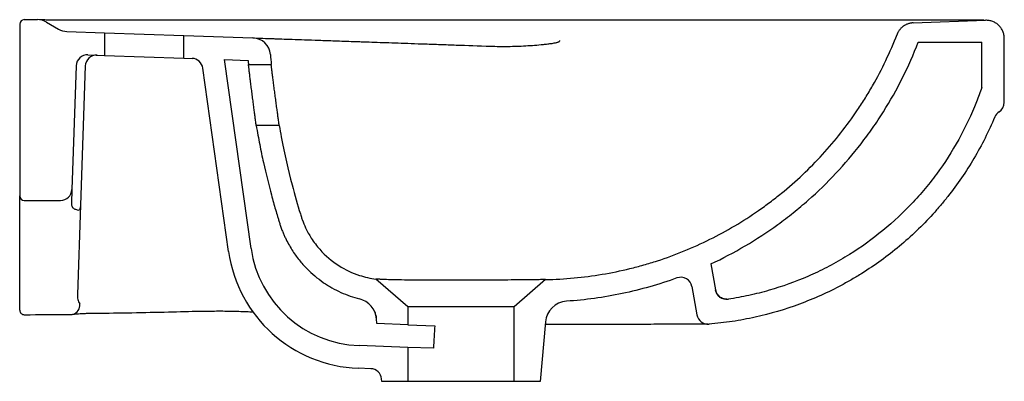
# Model space of a CAD drawing. Header units: millimetres. Extents: x 4537.742 to 4538.177, y 2188.885 to 2189.045.
import ezdxf

# ---------------------------------------------------------------- set-up
doc = ezdxf.new("R2010")
doc.units = ezdxf.units.MM
doc.layers.add('SANINDUSA', color=3, linetype='Continuous')

msp = doc.modelspace()

# ---------------------------------------------------------------- linework, layer by layer
at = {"layer": 'SANINDUSA'}
for p, q in [((4537.741696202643, 2189.042670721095), (4537.741696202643, 2188.966670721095)), ((4537.743696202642, 2189.044670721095), (4537.749552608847, 2189.044670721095)), ((4537.753552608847, 2189.043598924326), (4537.758864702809, 2189.040531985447)), ((4537.991696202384, 2189.044386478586), (4537.75434900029, 2189.044386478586)), ((4537.991696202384, 2189.044386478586), (4537.991696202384, 2189.044381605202)), ((4538.136501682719, 2189.043267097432), (4538.168417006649, 2189.044381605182)), ((4537.762585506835, 2189.039465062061), (4537.779196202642, 2189.038885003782)), ((4537.779196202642, 2189.038885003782), (4537.779196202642, 2189.028878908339)), ((4537.779196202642, 2189.038885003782), (4537.814196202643, 2189.037662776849)), ((4537.814196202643, 2189.027656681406), (4537.814196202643, 2189.037662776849)), ((4537.814196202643, 2189.037662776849), (4537.844768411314, 2189.036595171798)), ((4538.138692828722, 2189.034670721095), (4538.166696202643, 2189.034670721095)), ((4538.166696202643, 2189.014639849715), (4538.166696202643, 2189.034670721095)), ((4538.176696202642, 2189.008117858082), (4538.176696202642, 2189.036386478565)), ((4537.771868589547, 2189.029134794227), (4537.779196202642, 2189.028878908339)), ((4537.779196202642, 2189.028878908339), (4537.814196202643, 2189.027656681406)), ((4537.814196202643, 2189.027656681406), (4537.817824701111, 2189.027529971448)), ((4537.832165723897, 2189.027029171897), (4537.842631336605, 2189.026663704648)), ((4537.843909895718, 2188.943465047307), (4537.832165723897, 2189.027029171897)), ((4537.842780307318, 2189.024842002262), (4537.852817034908, 2189.024842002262)), ((4537.766697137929, 2189.024312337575), (4537.764782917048, 2188.969496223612)), ((4537.770694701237, 2189.024172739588), (4537.768545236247, 2188.962620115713)), ((4537.83400721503, 2188.942073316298), (4537.822601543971, 2189.023228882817)), ((4537.856336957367, 2188.997842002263), (4537.846191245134, 2188.997842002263)), ((4537.764782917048, 2188.969496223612), (4537.764571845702, 2188.963451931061)), ((4537.741696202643, 2188.916570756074), (4537.741696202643, 2188.966670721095)), ((4537.743696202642, 2188.964670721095), (4537.759785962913, 2188.964670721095)), ((4537.768545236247, 2188.962620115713), (4537.767163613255, 2188.923055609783)), ((4538.047098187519, 2188.936622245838), (4538.04913093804, 2188.92509394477)), ((4537.899042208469, 2188.929926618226), (4537.899081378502, 2188.92993021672)), ((4537.913196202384, 2188.917670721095), (4537.899107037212, 2188.929918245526)), ((4537.974032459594, 2188.929698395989), (4537.960196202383, 2188.917670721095)), ((4538.038716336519, 2188.926570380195), (4538.040917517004, 2188.914086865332)), ((4537.983272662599, 2188.92009633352), (4537.983238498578, 2188.920093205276)), ((4537.913196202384, 2188.917670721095), (4537.913196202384, 2188.909708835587)), ((4537.960196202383, 2188.917670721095), (4537.913196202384, 2188.917670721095)), ((4537.960196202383, 2188.884670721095), (4537.960196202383, 2188.917670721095)), ((4537.899463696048, 2188.910188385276), (4537.899275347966, 2188.912341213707)), ((4537.913196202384, 2188.909708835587), (4537.899463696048, 2188.910188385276)), ((4537.913196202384, 2188.909708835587), (4537.925106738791, 2188.909292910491)), ((4537.9739989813, 2188.910991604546), (4537.971696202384, 2188.884670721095)), ((4537.913196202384, 2188.899702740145), (4537.89167832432, 2188.900454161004)), ((4537.913196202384, 2188.899702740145), (4537.913196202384, 2188.884670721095)), ((4537.924475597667, 2188.899308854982), (4537.913196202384, 2188.899702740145)), ((4537.896798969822, 2188.89026924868), (4537.891329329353, 2188.890460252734)), ((4537.901696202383, 2188.884670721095), (4537.901605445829, 2188.885708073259)), ((4537.913196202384, 2188.884670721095), (4537.901696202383, 2188.884670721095)), ((4537.960196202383, 2188.884670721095), (4537.913196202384, 2188.884670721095)), ((4537.971696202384, 2188.884670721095), (4537.960196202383, 2188.884670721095))]:
    msp.add_line(p, q, dxfattribs=at)
for centre, radius, start, end in [((4537.743696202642, 2189.042670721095), 0.001999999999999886, 90, 180), ((4537.749581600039, 2189.007114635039), 0.03755609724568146, 85.02303280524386, 90.04422911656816), ((4537.749552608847, 2189.036670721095), 0.00800000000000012, 59.99999999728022, 90), ((4537.762864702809, 2189.047460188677), 0.00800000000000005, 239.9999999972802, 268.0000000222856), ((4537.844489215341, 2189.028600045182), 0.00800000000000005, 4.217838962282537, 88.00000002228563), ((4537.771694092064, 2189.024137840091), 0.005000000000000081, 88.00000002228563, 177.9999999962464), ((4537.775691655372, 2189.023998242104), 0.005000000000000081, 88.00000002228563, 177.9999999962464), ((4537.817650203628, 2189.022533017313), 0.005000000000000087, 8.000000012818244, 88.00000002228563), ((4538.171696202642, 2189.008117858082), 0.005000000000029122, 302.508573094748, 0.0001719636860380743), ((4538.177070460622, 2188.999684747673), 0.005000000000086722, 122.508573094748, 157.3152494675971), ((4537.759785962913, 2188.969670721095), 0.00500000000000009, 270, 357.9999999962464), ((4537.743696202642, 2188.966670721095), 0.001999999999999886, 180, 270), ((4537.767695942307, 2188.963046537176), 0.002593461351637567, 238.5998117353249, 277.0432256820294), ((4537.893423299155, 2188.950423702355), 0.06000000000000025, 188.0000000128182, 268.0000000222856), ((4537.893423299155, 2188.950423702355), 0.05000000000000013, 188.0000000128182, 268.0000000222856), ((4538.033792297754, 2188.925702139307), 0.004999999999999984, 9.99999999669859, 109.9137347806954), ((4538.054054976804, 2188.925962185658), 0.005000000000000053, 189.9999999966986, 278.5010363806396), ((4537.889313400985, 2188.91146965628), 0.0100000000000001, 4.999999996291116, 75.61581024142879), ((4537.983959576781, 2188.910120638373), 0.009998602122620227, 94.13564158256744, 175.002700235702), ((4537.743696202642, 2188.916148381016), 0.002000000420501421, 179.999984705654, 270.2278480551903), ((4537.764105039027, 2188.9183513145), 0.004169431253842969, 285.2244430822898, 7.753669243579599), ((4537.764463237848, 2188.91927362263), 0.005000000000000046, 270.471745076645, 278.2974207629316), ((4538.045841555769, 2188.914955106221), 0.004999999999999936, 189.9999999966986, 274.6498571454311), ((4537.896624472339, 2188.885272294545), 0.005000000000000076, 4.999999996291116, 88.00000002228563)]:
    msp.add_arc(centre, radius, start, end, dxfattribs=at)
msp.add_ellipse((4537.936696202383, 2188.31264353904), major_axis=(-0.0008211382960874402, 0.6729519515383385), ratio=0.03489944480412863, start_param=0.4807792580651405, end_param=0.511931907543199, dxfattribs=at)
for points, knots in [([(4537.75434900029, 2189.044386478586), (4537.754222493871, 2189.044387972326), (4537.753716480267, 2189.044393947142), (4537.753215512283, 2189.044471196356), (4537.752839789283, 2189.044529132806)], [0, 0, 0, 0, 0.2500059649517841, 1, 1, 1, 1]), ([(4538.167791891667, 2189.044381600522), (4538.167522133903, 2189.044381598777), (4538.166911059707, 2189.044381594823), (4538.165018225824, 2189.044381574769), (4538.162236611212, 2189.044381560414), (4538.15854991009, 2189.04438161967), (4538.153912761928, 2189.044381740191), (4538.148294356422, 2189.044381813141), (4538.141960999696, 2189.044381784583), (4538.135045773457, 2189.044381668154), (4538.127643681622, 2189.044381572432), (4538.119282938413, 2189.044381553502), (4538.109945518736, 2189.044381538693), (4538.101306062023, 2189.04438168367), (4538.09388349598, 2189.044381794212), (4538.087966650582, 2189.044381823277), (4538.081703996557, 2189.044381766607), (4538.075058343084, 2189.044381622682), (4538.068077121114, 2189.044381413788), (4538.06034622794, 2189.044381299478), (4538.051818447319, 2189.044381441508), (4538.042387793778, 2189.044382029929), (4538.032485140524, 2189.044382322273), (4538.023195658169, 2189.044381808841), (4538.01472442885, 2189.044380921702), (4538.007158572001, 2189.04438068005), (4537.999468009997, 2189.044381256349), (4537.994290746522, 2189.04438148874), (4537.991696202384, 2189.044381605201)], [0, 0, 0, 0, 0.0445145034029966, 0.1008373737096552, 0.1571592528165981, 0.2147995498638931, 0.2724376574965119, 0.3306365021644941, 0.3888309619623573, 0.43819180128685, 0.4876909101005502, 0.5376893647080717, 0.587898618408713, 0.6372520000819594, 0.6620938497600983, 0.6869347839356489, 0.7124017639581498, 0.7378674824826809, 0.7636219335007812, 0.7893746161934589, 0.8194841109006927, 0.8497630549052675, 0.8806281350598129, 0.9117210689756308, 0.9335520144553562, 0.9554742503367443, 0.9776862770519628, 1, 1, 1, 1]), ([(4538.136501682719, 2189.043267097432), (4538.136404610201, 2189.043262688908), (4538.136210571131, 2189.043253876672), (4538.135920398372, 2189.043227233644), (4538.135631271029, 2189.043190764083), (4538.135247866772, 2189.043127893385), (4538.134773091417, 2189.043023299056), (4538.13421434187, 2189.042856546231), (4538.133668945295, 2189.042649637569), (4538.132964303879, 2189.042321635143), (4538.132130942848, 2189.041816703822), (4538.131380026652, 2189.041196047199), (4538.130838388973, 2189.040638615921), (4538.130463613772, 2189.040191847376), (4538.130122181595, 2189.039718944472), (4538.129850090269, 2189.039277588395), (4538.129636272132, 2189.038877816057), (4538.1294686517, 2189.038527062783), (4538.129371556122, 2189.038286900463), (4538.129322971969, 2189.038166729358)], [0, 0, 0, 0, 0.0312689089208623, 0.0625036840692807, 0.09374585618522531, 0.1250369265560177, 0.1875155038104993, 0.2500531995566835, 0.3125317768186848, 0.3750694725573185, 0.500002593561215, 0.624935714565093, 0.6874142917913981, 0.7499519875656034, 0.8124305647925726, 0.874968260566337, 0.916648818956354, 0.9582931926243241, 1, 1, 1, 1]), ([(4538.176696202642, 2189.036386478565), (4538.176696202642, 2189.036926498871), (4538.176642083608, 2189.03745730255), (4538.176483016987, 2189.038240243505), (4538.176416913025, 2189.038498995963), (4538.176257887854, 2189.039011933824), (4538.176164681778, 2189.039266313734), (4538.175850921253, 2189.040005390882), (4538.175594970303, 2189.04047218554), (4538.17514107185, 2189.041133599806), (4538.17497702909, 2189.041348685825), (4538.174629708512, 2189.041759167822), (4538.174446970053, 2189.041954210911), (4538.173872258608, 2189.042509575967), (4538.173454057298, 2189.042840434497), (4538.1725449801, 2189.043420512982), (4538.172066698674, 2189.043661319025), (4538.171321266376, 2189.043948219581), (4538.1710677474, 2189.044031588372), (4538.170550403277, 2189.044173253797), (4538.17028573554, 2189.044231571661), (4538.169491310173, 2189.044364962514), (4538.16895669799, 2189.044400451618), (4538.168417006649, 2189.04438160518)], [0, 0, 0, 0, 0.1250000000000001, 0.1250000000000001, 0.1875000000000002, 0.1875000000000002, 0.2500000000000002, 0.2500000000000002, 0.3750000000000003, 0.3750000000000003, 0.4375000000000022, 0.4375000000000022, 0.500000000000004, 0.500000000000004, 0.625000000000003, 0.625000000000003, 0.750000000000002, 0.750000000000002, 0.8125000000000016, 0.8125000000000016, 0.875000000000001, 0.875000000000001, 1, 1, 1, 1]), ([(4537.974032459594, 2188.929698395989), (4537.982458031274, 2188.929855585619), (4537.990785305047, 2188.930632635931), (4538.003132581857, 2188.932703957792), (4538.007224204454, 2188.933546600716), (4538.013325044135, 2188.935041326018), (4538.015352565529, 2188.935577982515), (4538.018384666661, 2188.936440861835), (4538.01939383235, 2188.936738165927), (4538.021409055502, 2188.937352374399), (4538.02241610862, 2188.93766961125), (4538.031436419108, 2188.940604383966), (4538.039161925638, 2188.943779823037), (4538.054058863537, 2188.951204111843), (4538.06122895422, 2188.955455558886), (4538.069834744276, 2188.961461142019), (4538.071538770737, 2188.962697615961), (4538.074907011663, 2188.965238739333), (4538.076562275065, 2188.966536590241), (4538.081442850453, 2188.970510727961), (4538.08458295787, 2188.973267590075), (4538.093670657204, 2188.981852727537), (4538.099287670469, 2188.987993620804), (4538.107039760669, 2188.997841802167), (4538.109511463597, 2189.001230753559), (4538.11304499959, 2189.006478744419), (4538.114189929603, 2189.008249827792), (4538.116407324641, 2189.011824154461), (4538.11748094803, 2189.013629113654), (4538.120596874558, 2189.019097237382), (4538.122534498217, 2189.022813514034), (4538.126135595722, 2189.030385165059), (4538.127799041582, 2189.034240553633), (4538.129322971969, 2189.038166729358)], [0, 0, 0, 0, 0.1249999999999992, 0.1249999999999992, 0.1874999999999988, 0.1874999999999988, 0.2187499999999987, 0.2187499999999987, 0.2343749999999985, 0.2343749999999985, 0.2499999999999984, 0.2499999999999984, 0.3749999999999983, 0.3749999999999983, 0.4999999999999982, 0.4999999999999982, 0.5312499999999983, 0.5312499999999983, 0.5624999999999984, 0.5624999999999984, 0.6249999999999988, 0.6249999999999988, 0.7499999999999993, 0.7499999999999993, 0.8124999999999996, 0.8124999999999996, 0.8437499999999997, 0.8437499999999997, 0.8749999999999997, 0.8749999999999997, 0.9374999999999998, 0.9374999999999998, 1, 1, 1, 1]), ([(4537.844768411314, 2189.036595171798), (4537.844768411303, 2189.036595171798), (4537.845237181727, 2189.036578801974), (4537.847097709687, 2189.036513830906), (4537.848488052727, 2189.036465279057), (4537.851294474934, 2189.036367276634), (4537.852350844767, 2189.036330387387), (4537.854125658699, 2189.036268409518), (4537.854749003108, 2189.036246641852), (4537.856061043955, 2189.036200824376), (4537.856748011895, 2189.036176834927), (4537.860335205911, 2189.036051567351), (4537.863693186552, 2189.035934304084), (4537.869547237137, 2189.035729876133), (4537.871635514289, 2189.035656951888), (4537.876109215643, 2189.035500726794), (4537.878494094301, 2189.035417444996), (4537.883595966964, 2189.035239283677), (4537.886312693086, 2189.03514441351), (4537.889946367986, 2189.035017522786), (4537.890685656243, 2189.034991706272), (4537.892184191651, 2189.034939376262), (4537.892943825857, 2189.034912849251), (4537.895254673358, 2189.034832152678), (4537.896837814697, 2189.034776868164), (4537.900094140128, 2189.034663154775), (4537.901764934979, 2189.034604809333), (4537.90523153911, 2189.034483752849), (4537.907024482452, 2189.034421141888), (4537.912605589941, 2189.03422624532), (4537.916595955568, 2189.034086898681), (4537.921991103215, 2189.033898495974), (4537.923086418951, 2189.033860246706), (4537.925303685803, 2189.033782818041), (4537.926426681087, 2189.033743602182), (4537.929838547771, 2189.033624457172), (4537.932168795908, 2189.033543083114), (4537.939347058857, 2189.033292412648), (4537.944385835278, 2189.033116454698), (4537.949720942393, 2189.032930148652)], [0, 0, 0, 0, 0.1249999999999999, 0.1249999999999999, 0.2499999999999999, 0.2499999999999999, 0.3124999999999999, 0.3124999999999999, 0.3437499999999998, 0.3437499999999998, 0.3749999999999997, 0.3749999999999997, 0.4999999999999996, 0.4999999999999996, 0.5624999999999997, 0.5624999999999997, 0.6249999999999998, 0.6249999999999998, 0.6874999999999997, 0.6874999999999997, 0.7031249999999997, 0.7031249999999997, 0.7187499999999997, 0.7187499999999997, 0.7499999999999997, 0.7499999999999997, 0.7812499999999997, 0.7812499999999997, 0.8124999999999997, 0.8124999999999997, 0.8749999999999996, 0.8749999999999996, 0.8906249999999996, 0.8906249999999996, 0.9062499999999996, 0.9062499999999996, 0.9374999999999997, 0.9374999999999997, 1, 1, 1, 1]), ([(4537.949720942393, 2189.032930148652), (4537.952301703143, 2189.032840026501), (4537.954887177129, 2189.032818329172), (4537.960067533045, 2189.032885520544), (4537.962663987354, 2189.032974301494), (4537.966558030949, 2189.033185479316), (4537.967855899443, 2189.033268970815), (4537.970450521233, 2189.03346546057), (4537.971747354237, 2189.033578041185), (4537.973689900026, 2189.033778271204), (4537.974336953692, 2189.033850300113), (4537.975629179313, 2189.034009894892), (4537.976274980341, 2189.034097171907), (4537.977237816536, 2189.03424908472), (4537.977557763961, 2189.034303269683), (4537.978194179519, 2189.034423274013), (4537.978510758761, 2189.034488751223), (4537.97898018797, 2189.034604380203), (4537.979135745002, 2189.034645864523), (4537.979443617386, 2189.034739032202), (4537.979595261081, 2189.034790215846), (4537.979813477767, 2189.034881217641), (4537.979884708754, 2189.03491396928), (4537.98002189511, 2189.034987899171), (4537.980088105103, 2189.035029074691), (4537.980204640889, 2189.035125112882), (4537.980255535, 2189.035180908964), (4537.980312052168, 2189.035308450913), (4537.980314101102, 2189.035380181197), (4537.980290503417, 2189.035447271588)], [0, 0, 0, 0, 0.2499999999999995, 0.2499999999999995, 0.499999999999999, 0.499999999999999, 0.6249999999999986, 0.6249999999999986, 0.7499999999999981, 0.7499999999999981, 0.8124999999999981, 0.8124999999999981, 0.8749999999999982, 0.8749999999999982, 0.9062499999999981, 0.9062499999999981, 0.9374999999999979, 0.9374999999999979, 0.9531249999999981, 0.9531249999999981, 0.9687499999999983, 0.9687499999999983, 0.9765624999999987, 0.9765624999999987, 0.9843749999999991, 0.9843749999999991, 0.9921874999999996, 0.9921874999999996, 1, 1, 1, 1]), ([(4538.047098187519, 2188.936622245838), (4538.052259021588, 2188.939038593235), (4538.057298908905, 2188.941695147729), (4538.067134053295, 2188.947494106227), (4538.071929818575, 2188.950635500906), (4538.077767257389, 2188.95487458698), (4538.078926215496, 2188.955737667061), (4538.081215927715, 2188.957485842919), (4538.08234822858, 2188.958372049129), (4538.085707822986, 2188.961066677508), (4538.087897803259, 2188.962911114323), (4538.09432079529, 2188.96858625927), (4538.098407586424, 2188.972558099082), (4538.106193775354, 2188.980875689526), (4538.109892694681, 2188.985221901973), (4538.115143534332, 2188.992028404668), (4538.11684424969, 2188.994345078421), (4538.11931928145, 2188.997893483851), (4538.120132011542, 2188.999089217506), (4538.121724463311, 2189.001494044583), (4538.122505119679, 2189.002704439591), (4538.126331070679, 2189.008796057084), (4538.129143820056, 2189.013796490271), (4538.134283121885, 2189.024046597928), (4538.136610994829, 2189.029295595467), (4538.138692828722, 2189.034670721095)], [0, 0, 0, 0, 0.1250000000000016, 0.1250000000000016, 0.2500000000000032, 0.2500000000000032, 0.2812500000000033, 0.2812500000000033, 0.3125000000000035, 0.3125000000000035, 0.3750000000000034, 0.3750000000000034, 0.5000000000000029, 0.5000000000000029, 0.6250000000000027, 0.6250000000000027, 0.6875000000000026, 0.6875000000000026, 0.7187500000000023, 0.7187500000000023, 0.750000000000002, 0.750000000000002, 0.8750000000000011, 0.8750000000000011, 1, 1, 1, 1]), ([(4537.846191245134, 2188.997842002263), (4537.846191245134, 2188.997842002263), (4537.846188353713, 2188.997864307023), (4537.846177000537, 2188.997951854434), (4537.846160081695, 2188.998082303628), (4537.846132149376, 2188.998297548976), (4537.846098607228, 2188.998555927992), (4537.846078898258, 2188.998707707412), (4537.846012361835, 2188.99921992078), (4537.845958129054, 2188.999637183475), (4537.845862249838, 2189.000374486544), (4537.845827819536, 2189.000639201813), (4537.845754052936, 2189.00120630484), (4537.845715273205, 2189.001504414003), (4537.845593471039, 2189.00244083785), (4537.84550503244, 2189.003120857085), (4537.845361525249, 2189.004225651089), (4537.845311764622, 2189.004608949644), (4537.845210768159, 2189.00538756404), (4537.845159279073, 2189.005784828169), (4537.845054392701, 2189.006594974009), (4537.845000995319, 2189.007007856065), (4537.844892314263, 2189.007849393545), (4537.844836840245, 2189.00827952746), (4537.844668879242, 2189.009584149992), (4537.844556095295, 2189.010463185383), (4537.844329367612, 2189.01223890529), (4537.844218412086, 2189.013112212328), (4537.844055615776, 2189.014401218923), (4537.844001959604, 2189.014827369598), (4537.843895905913, 2189.015672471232), (4537.843843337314, 2189.016092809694), (4537.843690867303, 2189.017316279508), (4537.843595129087, 2189.018090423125), (4537.84346005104, 2189.019189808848), (4537.843416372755, 2189.019546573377), (4537.84333228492, 2189.020235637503), (4537.843292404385, 2189.020563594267), (4537.843178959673, 2189.021499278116), (4537.843111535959, 2189.022059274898), (4537.843022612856, 2189.022801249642), (4537.842995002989, 2189.023032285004), (4537.842945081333, 2189.023450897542), (4537.842900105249, 2189.023828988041), (4537.842864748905, 2189.024127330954), (4537.842834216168, 2189.024385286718), (4537.842821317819, 2189.024494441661), (4537.842790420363, 2189.024756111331), (4537.842780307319, 2189.024842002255), (4537.842780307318, 2189.024842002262)], [0, 0, 0, 0, 0.03125000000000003, 0.03125000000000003, 0.06250000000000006, 0.09375000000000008, 0.09375000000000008, 0.1250000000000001, 0.1250000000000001, 0.1875000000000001, 0.1875000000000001, 0.2187500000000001, 0.2187500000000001, 0.2500000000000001, 0.2500000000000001, 0.3124999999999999, 0.3124999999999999, 0.3437499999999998, 0.3437499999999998, 0.3749999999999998, 0.3749999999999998, 0.4062499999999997, 0.4062499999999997, 0.4374999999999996, 0.4374999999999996, 0.4999999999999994, 0.4999999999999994, 0.5624999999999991, 0.5624999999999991, 0.5937499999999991, 0.5937499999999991, 0.624999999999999, 0.624999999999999, 0.6874999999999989, 0.6874999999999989, 0.7187499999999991, 0.7187499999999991, 0.7499999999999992, 0.7499999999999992, 0.8124999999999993, 0.8124999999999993, 0.8437499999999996, 0.8437499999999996, 0.8749999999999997, 0.9062499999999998, 0.9062499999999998, 0.9374999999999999, 0.9374999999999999, 1, 1, 1, 1]), ([(4537.856336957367, 2188.997842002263), (4537.856336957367, 2188.997842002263), (4537.856333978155, 2188.997864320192), (4537.856322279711, 2188.99795191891), (4537.856304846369, 2188.998082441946), (4537.856276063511, 2188.998297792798), (4537.856241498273, 2188.998556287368), (4537.856221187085, 2188.998708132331), (4537.856152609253, 2188.999220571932), (4537.856096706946, 2188.99963799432), (4537.855997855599, 2189.000375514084), (4537.855962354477, 2189.000640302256), (4537.855886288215, 2189.001207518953), (4537.855846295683, 2189.001505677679), (4537.855720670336, 2189.002442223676), (4537.855629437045, 2189.003122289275), (4537.855481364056, 2189.004227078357), (4537.855430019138, 2189.004610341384), (4537.855325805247, 2189.00538886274), (4537.85527267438, 2189.005786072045), (4537.855164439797, 2189.00659609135), (4537.855109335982, 2189.007008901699), (4537.854997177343, 2189.007850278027), (4537.854939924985, 2189.008280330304), (4537.854766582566, 2189.009584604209), (4537.854650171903, 2189.010463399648), (4537.854416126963, 2189.012238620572), (4537.854301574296, 2189.013111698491), (4537.854133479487, 2189.014400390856), (4537.854078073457, 2189.014826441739), (4537.853968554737, 2189.01567135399), (4537.853914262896, 2189.016091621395), (4537.853756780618, 2189.017314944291), (4537.853657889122, 2189.018089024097), (4537.853518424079, 2189.019188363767), (4537.853473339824, 2189.019545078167), (4537.853386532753, 2189.020234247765), (4537.853345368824, 2189.020562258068), (4537.853228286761, 2189.021498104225), (4537.85315871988, 2189.022058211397), (4537.853066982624, 2189.022800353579), (4537.853038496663, 2189.02303148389), (4537.852986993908, 2189.023450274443), (4537.852940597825, 2189.023828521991), (4537.852904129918, 2189.02412698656), (4537.852872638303, 2189.024385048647), (4537.852859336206, 2189.024494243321), (4537.852827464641, 2189.024756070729), (4537.852817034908, 2189.024842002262), (4537.852817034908, 2189.024842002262)], [0, 0, 0, 0, 0.03124999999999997, 0.03124999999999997, 0.06249999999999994, 0.09374999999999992, 0.09374999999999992, 0.1249999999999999, 0.1249999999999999, 0.1874999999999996, 0.1874999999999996, 0.2187499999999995, 0.2187499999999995, 0.2499999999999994, 0.2499999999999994, 0.3124999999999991, 0.3124999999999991, 0.3437499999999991, 0.3437499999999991, 0.3749999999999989, 0.3749999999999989, 0.4062499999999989, 0.4062499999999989, 0.4374999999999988, 0.4374999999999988, 0.4999999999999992, 0.4999999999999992, 0.5624999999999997, 0.5624999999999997, 0.5937499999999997, 0.5937499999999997, 0.6249999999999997, 0.6249999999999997, 0.6874999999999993, 0.6874999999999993, 0.7187499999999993, 0.7187499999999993, 0.7499999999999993, 0.7499999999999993, 0.8124999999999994, 0.8124999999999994, 0.8437499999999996, 0.8437499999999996, 0.8749999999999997, 0.9062499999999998, 0.9062499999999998, 0.9374999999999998, 0.9374999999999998, 1, 1, 1, 1]), ([(4538.166696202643, 2189.014639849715), (4538.16597253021, 2189.012507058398), (4538.165203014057, 2189.010401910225), (4538.164387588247, 2189.008324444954), (4538.162132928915, 2189.002580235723), (4538.159527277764, 2188.997047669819), (4538.153636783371, 2188.986392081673), (4538.150351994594, 2188.98126902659), (4538.144909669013, 2188.973895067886), (4538.143009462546, 2188.971488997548), (4538.140026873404, 2188.967959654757), (4538.139010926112, 2188.9667970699), (4538.136950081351, 2188.96451575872), (4538.13590335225, 2188.963394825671), (4538.130589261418, 2188.957887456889), (4538.126081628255, 2188.953791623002), (4538.116564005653, 2188.946207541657), (4538.111554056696, 2188.942719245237), (4538.104967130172, 2188.93875133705), (4538.103631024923, 2188.937976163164), (4538.100942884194, 2188.936475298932), (4538.099589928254, 2188.935748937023), (4538.095504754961, 2188.933641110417), (4538.092746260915, 2188.932330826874), (4538.084367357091, 2188.928680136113), (4538.078643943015, 2188.926618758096), (4538.069851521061, 2188.92408825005), (4538.066886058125, 2188.923338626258), (4538.060884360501, 2188.92203109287), (4538.057843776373, 2188.921472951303), (4538.054794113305, 2188.92101711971)], [-0.04520781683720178, -0.04520781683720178, -0.04520781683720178, -0.04520781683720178, 0, 0, 0, 0.1250000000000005, 0.1250000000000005, 0.2500000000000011, 0.2500000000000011, 0.3125000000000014, 0.3125000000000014, 0.3437500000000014, 0.3437500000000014, 0.3750000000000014, 0.3750000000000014, 0.5000000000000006, 0.5000000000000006, 0.6249999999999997, 0.6249999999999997, 0.6562499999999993, 0.6562499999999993, 0.687499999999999, 0.687499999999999, 0.7499999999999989, 0.7499999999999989, 0.8749999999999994, 0.8749999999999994, 0.9374999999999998, 0.9374999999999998, 1, 1, 1, 1]), ([(4538.172457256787, 2189.001613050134), (4538.169804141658, 2188.995265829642), (4538.166745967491, 2188.98916713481), (4538.159843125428, 2188.977452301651), (4538.155998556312, 2188.971836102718), (4538.150691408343, 2188.965123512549), (4538.14960480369, 2188.963796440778), (4538.147380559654, 2188.961173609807), (4538.146241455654, 2188.959876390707), (4538.142773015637, 2188.956061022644), (4538.140385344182, 2188.953610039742), (4538.133001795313, 2188.946527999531), (4538.127786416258, 2188.94216658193), (4538.11952677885, 2188.936160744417), (4538.116700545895, 2188.934248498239), (4538.112349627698, 2188.93151718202), (4538.110880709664, 2188.930629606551), (4538.107905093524, 2188.928900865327), (4538.106398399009, 2188.928059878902), (4538.098828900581, 2188.924003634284), (4538.09261244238, 2188.921204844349), (4538.079867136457, 2188.916473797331), (4538.073338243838, 2188.914541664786), (4538.064976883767, 2188.912681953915), (4538.063294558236, 2188.912337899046), (4538.059909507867, 2188.911706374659), (4538.058208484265, 2188.911419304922), (4538.053100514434, 2188.910647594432), (4538.049680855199, 2188.910250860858), (4538.046246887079, 2188.909971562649)], [0, 0, 0, 0, 0.1249999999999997, 0.1249999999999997, 0.2499999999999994, 0.2499999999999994, 0.2812499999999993, 0.2812499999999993, 0.3124999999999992, 0.3124999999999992, 0.3749999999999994, 0.3749999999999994, 0.4999999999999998, 0.4999999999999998, 0.5624999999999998, 0.5624999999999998, 0.5937499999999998, 0.5937499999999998, 0.6249999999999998, 0.6249999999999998, 0.7499999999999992, 0.7499999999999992, 0.8749999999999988, 0.8749999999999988, 0.9062499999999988, 0.9062499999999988, 0.937499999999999, 0.937499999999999, 1, 1, 1, 1]), ([(4537.846191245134, 2188.997842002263), (4537.846678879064, 2188.994950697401), (4537.847192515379, 2188.992138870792), (4537.84825704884, 2188.986687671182), (4537.848808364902, 2188.984046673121), (4537.85050456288, 2188.976371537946), (4537.851691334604, 2188.971586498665), (4537.853496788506, 2188.964877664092), (4537.854103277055, 2188.962718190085), (4537.855014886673, 2188.959584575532), (4537.855471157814, 2188.958044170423), (4537.855927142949, 2188.956541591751), (4537.856155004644, 2188.955796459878), (4537.856231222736, 2188.955547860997), (4537.856390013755, 2188.955034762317), (4537.856471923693, 2188.954772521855), (4537.856642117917, 2188.954237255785), (4537.856730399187, 2188.953964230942), (4537.85691508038, 2188.95340763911), (4537.857012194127, 2188.95312207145), (4537.857314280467, 2188.952262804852), (4537.857522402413, 2188.951707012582), (4537.85794851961, 2188.950629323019), (4537.858166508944, 2188.950107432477), (4537.8586083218, 2188.949097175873), (4537.858831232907, 2188.948610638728), (4537.859960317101, 2188.946238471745), (4537.860935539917, 2188.944490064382), (4537.862967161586, 2188.941272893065), (4537.864033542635, 2188.939786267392), (4537.86623049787, 2188.937032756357), (4537.867353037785, 2188.9357711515), (4537.870832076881, 2188.932214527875), (4537.873288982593, 2188.930177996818), (4537.876435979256, 2188.928009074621), (4537.877068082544, 2188.927594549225), (4537.878342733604, 2188.926797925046), (4537.878986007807, 2188.926415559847), (4537.880932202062, 2188.925316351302), (4537.882251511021, 2188.92464745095), (4537.88492530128, 2188.923436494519), (4537.886279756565, 2188.922894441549), (4537.889015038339, 2188.921934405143), (4537.890396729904, 2188.921515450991), (4537.891797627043, 2188.92115617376)], [0, 0, 0, 0, 0.06250000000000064, 0.06250000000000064, 0.1250000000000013, 0.1250000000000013, 0.2500000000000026, 0.2500000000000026, 0.3125000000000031, 0.3125000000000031, 0.3437500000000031, 0.3593750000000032, 0.3593750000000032, 0.3671875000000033, 0.3671875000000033, 0.3750000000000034, 0.3750000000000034, 0.3828125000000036, 0.3828125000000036, 0.3906250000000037, 0.3906250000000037, 0.4062500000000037, 0.4062500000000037, 0.4218750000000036, 0.4218750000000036, 0.4375000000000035, 0.4375000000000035, 0.5000000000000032, 0.5000000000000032, 0.5625000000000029, 0.5625000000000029, 0.6250000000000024, 0.6250000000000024, 0.7500000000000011, 0.7500000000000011, 0.781250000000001, 0.781250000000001, 0.8125000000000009, 0.8125000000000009, 0.8750000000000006, 0.8750000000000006, 0.9375000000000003, 0.9375000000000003, 1, 1, 1, 1]), ([(4537.856336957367, 2188.997842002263), (4537.856634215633, 2188.996134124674), (4537.858378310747, 2188.986578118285), (4537.861531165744, 2188.972992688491), (4537.864581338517, 2188.962407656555), (4537.866075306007, 2188.957559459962), (4537.866786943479, 2188.955375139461), (4537.868214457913, 2188.951968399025), (4537.870744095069, 2188.947441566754), (4537.875451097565, 2188.94130953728), (4537.882493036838, 2188.935469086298), (4537.890940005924, 2188.931519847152), (4537.896627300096, 2188.930236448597), (4537.899107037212, 2188.929918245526)], [0.2233684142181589, 0.2233684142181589, 0.2233684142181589, 0.2233684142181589, 0.25, 0.375, 0.46484375, 0.4728559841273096, 0.484375, 0.515625, 0.5625, 0.625, 0.75, 0.875, 0.9679078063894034, 0.9679078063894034, 0.9679078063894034, 0.9679078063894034]), ([(4537.764571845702, 2188.963451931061), (4537.764562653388, 2188.96318869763), (4537.764581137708, 2188.962926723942), (4537.764679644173, 2188.962405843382), (4537.764759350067, 2188.962147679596), (4537.764940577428, 2188.961776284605), (4537.765012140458, 2188.96165389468), (4537.76518175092, 2188.961420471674), (4537.765278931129, 2188.96130991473), (4537.765510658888, 2188.961107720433), (4537.765648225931, 2188.961014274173), (4537.765967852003, 2188.960876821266), (4537.766154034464, 2188.960833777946), (4537.766344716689, 2188.960832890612)], [0, 0, 0, 0, 0.2500000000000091, 0.2500000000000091, 0.5000000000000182, 0.5000000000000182, 0.6250000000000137, 0.6250000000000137, 0.7500000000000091, 0.7500000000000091, 0.8750000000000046, 0.8750000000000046, 1, 1, 1, 1]), ([(4537.768545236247, 2188.962620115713), (4537.768532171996, 2188.962246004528), (4537.768480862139, 2188.961879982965), (4537.768304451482, 2188.961163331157), (4537.768178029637, 2188.960810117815), (4537.768013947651, 2188.960472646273)], [0, 0, 0, 0, 0.5, 0.5, 1, 1, 1, 1]), ([(4537.974032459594, 2188.929698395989), (4537.974032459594, 2188.929698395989), (4537.974017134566, 2188.929697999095), (4537.973955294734, 2188.929696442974), (4537.973908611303, 2188.929695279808), (4537.973723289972, 2188.929690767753), (4537.973539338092, 2188.929686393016), (4537.972811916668, 2188.929670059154), (4537.972094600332, 2188.92965490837), (4537.970899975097, 2188.929633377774), (4537.970646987, 2188.929628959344), (4537.970116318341, 2188.929620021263), (4537.969838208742, 2188.929615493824), (4537.968966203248, 2188.929601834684), (4537.96833472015, 2188.929592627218), (4537.966972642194, 2188.929574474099), (4537.966242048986, 2188.929565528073), (4537.964680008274, 2188.929548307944), (4537.963845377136, 2188.929540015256), (4537.961241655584, 2188.92951718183), (4537.959359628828, 2188.929504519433), (4537.956826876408, 2188.929493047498), (4537.956311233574, 2188.92949096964), (4537.955261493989, 2188.929487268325), (4537.954726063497, 2188.929485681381), (4537.953101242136, 2188.92948102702), (4537.951998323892, 2188.929478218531), (4537.94863214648, 2188.929470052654), (4537.946311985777, 2188.929464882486), (4537.943314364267, 2188.929457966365), (4537.942708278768, 2188.92945656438), (4537.94149474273, 2188.929453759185), (4537.940888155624, 2188.929452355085), (4537.939068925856, 2188.929448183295), (4537.937856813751, 2188.929445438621), (4537.935433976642, 2188.929440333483), (4537.9342232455, 2188.929438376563), (4537.932408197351, 2188.929436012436), (4537.93180335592, 2188.929435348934), (4537.93059402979, 2188.929434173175), (4537.929987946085, 2188.92943362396), (4537.926986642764, 2188.929431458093), (4537.924667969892, 2188.929430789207), (4537.921308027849, 2188.92943620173), (4537.920207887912, 2188.929439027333), (4537.918588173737, 2188.929445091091), (4537.918052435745, 2188.929447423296), (4537.917002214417, 2188.929452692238), (4537.916486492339, 2188.929455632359), (4537.913953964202, 2188.929471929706), (4537.912074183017, 2188.92948999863), (4537.909905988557, 2188.929520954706), (4537.909481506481, 2188.92952756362), (4537.908651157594, 2188.929541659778), (4537.908244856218, 2188.929549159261), (4537.90706674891, 2188.929572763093), (4537.906331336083, 2188.929590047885), (4537.904271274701, 2188.929646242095), (4537.903090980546, 2188.929689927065), (4537.90186976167, 2188.929746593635), (4537.901638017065, 2188.929758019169), (4537.901205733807, 2188.929780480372), (4537.901004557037, 2188.929791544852), (4537.900445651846, 2188.929823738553), (4537.900132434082, 2188.929843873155), (4537.899626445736, 2188.929878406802), (4537.899433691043, 2188.92989278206), (4537.899238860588, 2188.929907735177), (4537.899189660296, 2188.929911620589), (4537.899123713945, 2188.929916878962), (4537.899107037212, 2188.929918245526), (4537.899107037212, 2188.929918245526)], [0, 0, 0, 0, 0.01562500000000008, 0.01562500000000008, 0.03125000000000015, 0.03125000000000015, 0.06250000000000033, 0.06250000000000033, 0.1250000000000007, 0.1250000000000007, 0.1406250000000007, 0.1406250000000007, 0.1562500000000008, 0.1562500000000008, 0.1875000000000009, 0.1875000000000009, 0.2187500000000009, 0.2187500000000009, 0.2500000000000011, 0.2500000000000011, 0.3125000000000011, 0.3125000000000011, 0.3281250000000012, 0.3281250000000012, 0.3437500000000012, 0.3437500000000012, 0.3750000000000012, 0.3750000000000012, 0.4375000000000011, 0.4375000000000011, 0.4531250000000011, 0.4531250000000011, 0.4687500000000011, 0.4687500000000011, 0.500000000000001, 0.500000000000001, 0.5312500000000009, 0.5312500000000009, 0.5468750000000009, 0.5468750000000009, 0.5625000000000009, 0.5625000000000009, 0.6250000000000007, 0.6250000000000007, 0.6562500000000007, 0.6562500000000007, 0.6718750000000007, 0.6718750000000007, 0.6875000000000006, 0.6875000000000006, 0.7500000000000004, 0.7500000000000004, 0.7656250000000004, 0.7656250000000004, 0.7812500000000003, 0.7812500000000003, 0.8125000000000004, 0.8125000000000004, 0.8750000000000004, 0.8750000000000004, 0.8906250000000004, 0.8906250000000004, 0.9062500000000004, 0.9062500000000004, 0.9375000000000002, 0.9375000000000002, 0.9687500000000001, 0.9687500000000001, 0.984375, 0.984375, 1, 1, 1, 1]), ([(4538.032089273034, 2188.930403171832), (4538.028076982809, 2188.928949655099), (4538.024054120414, 2188.927654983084), (4538.015987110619, 2188.925363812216), (4538.011939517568, 2188.924365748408), (4538.003809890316, 2188.922657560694), (4537.999728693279, 2188.921947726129), (4537.991532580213, 2188.920810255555), (4537.987413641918, 2188.920382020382), (4537.983272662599, 2188.92009633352)], [0, 0, 0, 0, 0.25, 0.25, 0.5, 0.5, 0.75, 0.75, 1, 1, 1, 1]), ([(4538.053334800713, 2188.921044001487), (4538.053086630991, 2188.921078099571), (4538.052516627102, 2188.921156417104), (4538.051650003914, 2188.921537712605), (4538.050788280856, 2188.922115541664), (4538.050032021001, 2188.922905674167), (4538.049473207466, 2188.923864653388), (4538.049163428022, 2188.924626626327), (4538.049133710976, 2188.925055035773), (4538.049131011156, 2188.925093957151)], [0, 0, 0, 0, 0.1197828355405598, 0.2751209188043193, 0.4487503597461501, 0.6156076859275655, 0.7940851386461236, 0.9812924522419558, 1, 1, 1, 1]), ([(4537.767163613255, 2188.923055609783), (4537.767138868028, 2188.922346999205), (4537.76720789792, 2188.921643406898), (4537.76746498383, 2188.920597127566), (4537.767577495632, 2188.920248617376), (4537.767859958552, 2188.919568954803), (4537.768029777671, 2188.919236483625), (4537.768236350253, 2188.918913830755)], [0, 0, 0, 0, 0.499999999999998, 0.499999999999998, 0.749999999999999, 0.749999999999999, 1, 1, 1, 1]), ([(4538.054112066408, 2188.920963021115), (4538.054112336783, 2188.920963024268), (4538.054113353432, 2188.920963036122), (4538.054109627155, 2188.920963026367), (4538.054093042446, 2188.920962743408), (4538.054057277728, 2188.920962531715), (4538.054006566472, 2188.920962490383), (4538.053895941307, 2188.920964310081), (4538.05366488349, 2188.920969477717), (4538.053469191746, 2188.921013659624), (4538.053334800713, 2188.921044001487)], [0, 0, 0, 0, 0.1039539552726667, 0.3908822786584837, 0.4876072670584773, 0.5180446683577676, 0.5458212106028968, 0.6102635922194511, 0.7323490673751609, 1, 1, 1, 1]), ([(4538.053597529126, 2188.920997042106), (4538.053813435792, 2188.921000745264), (4538.054485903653, 2188.921012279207), (4538.054754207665, 2188.921016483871), (4538.054786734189, 2188.921017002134), (4538.054794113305, 2188.92101711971)], [0, 0, 0, 0, 0.2677285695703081, 0.8338735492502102, 1, 1, 1, 1]), ([(4537.741696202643, 2188.91615151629), (4537.741696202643, 2188.916160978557), (4537.741696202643, 2188.916185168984), (4537.741696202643, 2188.916424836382), (4537.741696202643, 2188.916570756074)], [0, 0, 0, 0, 0.3911575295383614, 1, 1, 1, 1]), ([(4537.772089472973, 2188.914777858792), (4537.773087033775, 2188.914789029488), (4537.784890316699, 2188.914921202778), (4537.801340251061, 2188.915193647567), (4537.816788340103, 2188.915618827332), (4537.821434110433, 2188.915746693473)], [0, 0, 0, 0, 0.06064008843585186, 0.7175022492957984, 1, 1, 1, 1]), ([(4537.821435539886, 2188.915683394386), (4537.821996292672, 2188.915698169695), (4537.823805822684, 2188.915745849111), (4537.826858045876, 2188.91578464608), (4537.830554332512, 2188.915799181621), (4537.834170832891, 2188.915768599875), (4537.837672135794, 2188.915696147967), (4537.841003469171, 2188.915577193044), (4537.843399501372, 2188.915464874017), (4537.844624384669, 2188.915382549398), (4537.84485665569, 2188.915366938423)], [0, 0, 0, 0, 0.0680137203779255, 0.2194779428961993, 0.3710335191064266, 0.5219585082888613, 0.6716885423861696, 0.819739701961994, 0.9658177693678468, 1, 1, 1, 1]), ([(4537.89608771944, 2188.918787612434), (4537.896208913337, 2188.91868728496), (4537.896697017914, 2188.918283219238), (4537.897416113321, 2188.917375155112), (4537.898241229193, 2188.916083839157), (4537.898850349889, 2188.914595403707), (4537.899197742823, 2188.91332340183), (4537.899234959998, 2188.912554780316), (4537.899245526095, 2188.91233656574)], [0, 0, 0, 0, 0.06403324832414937, 0.2578918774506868, 0.4678829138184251, 0.686909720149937, 0.9111124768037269, 1, 1, 1, 1]), ([(4537.743703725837, 2188.914149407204), (4537.744598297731, 2188.914152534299), (4537.751532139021, 2188.914176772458), (4537.758465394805, 2188.914230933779), (4537.764504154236, 2188.914278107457)], [0, 0, 0, 0, 0.1290153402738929, 1, 1, 1, 1]), ([(4537.765199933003, 2188.914325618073), (4537.765419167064, 2188.914356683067), (4537.765942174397, 2188.914430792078), (4537.767033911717, 2188.914541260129), (4537.768411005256, 2188.91464689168), (4537.769961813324, 2188.914725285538), (4537.771215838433, 2188.914767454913), (4537.771928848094, 2188.914772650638), (4537.772089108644, 2188.914773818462)], [0, 0, 0, 0, 0.1374832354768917, 0.3279816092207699, 0.5274796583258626, 0.7326467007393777, 0.9399079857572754, 1, 1, 1, 1]), ([(4538.045841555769, 2188.909958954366), (4538.042247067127, 2188.909956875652), (4538.040941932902, 2188.909951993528), (4538.038051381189, 2188.909941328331), (4538.034258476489, 2188.909927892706), (4538.029779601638, 2188.90991303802), (4538.024717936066, 2188.909897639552), (4538.019090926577, 2188.909882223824), (4538.012845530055, 2188.909867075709), (4538.006101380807, 2188.90985284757), (4537.998953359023, 2188.909839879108), (4537.991431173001, 2188.90982821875), (4537.983447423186, 2188.909817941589), (4537.977545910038, 2188.909811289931), (4537.974287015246, 2188.909808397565), (4537.973895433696, 2188.909808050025)], [0, 0, 0, 0, 0.06172327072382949, 0.1449649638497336, 0.2300288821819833, 0.3157218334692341, 0.3983313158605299, 0.4815147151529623, 0.5665047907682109, 0.6521188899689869, 0.7346851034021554, 0.8178227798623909, 0.9027589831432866, 0.9883157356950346, 1, 1, 1, 1])]:
    msp.add_open_spline(points, degree=3, knots=knots, dxfattribs=at)
for points in [[(4537.852467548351, 2189.02918843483), (4537.852574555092, 2189.027737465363), (4537.852691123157, 2189.026287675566), (4537.852817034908, 2189.024842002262)], [(4537.842631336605, 2189.026663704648), (4537.842679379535, 2189.026056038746), (4537.842729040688, 2189.025448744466), (4537.842780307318, 2189.024842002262)]]:
    msp.add_open_spline(points, degree=3, dxfattribs=at)

doc.saveas('drawing.dxf')
